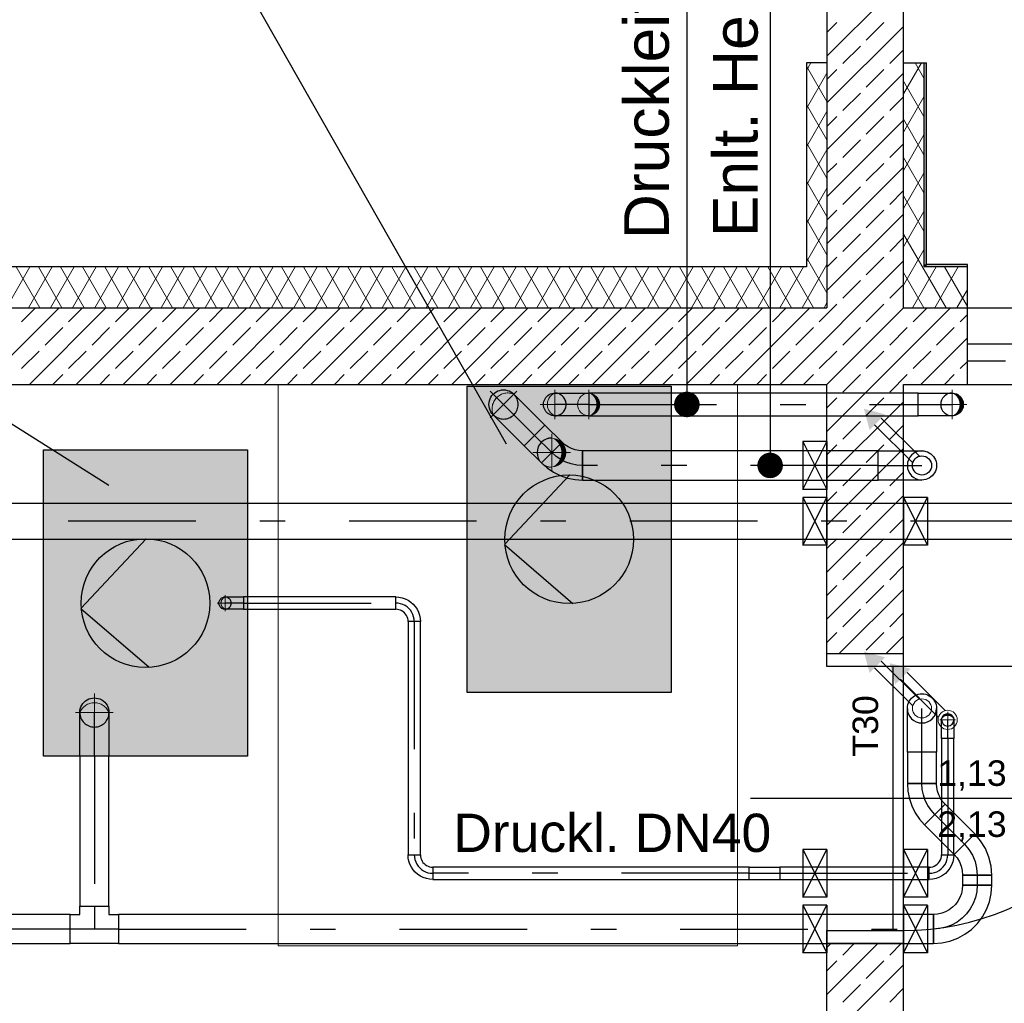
# Model space of a CAD drawing. Header units: metres. Extents: x 0 to 19.7, y 0 to 22.1.
# Tile 4 of 6: x 13.5 to 17.4, y 15.6 to 19.5. Entities that reach past the tile are written whole.
import ezdxf

# ---------------------------------------------------------------- set-up
doc = ezdxf.new("R2010")
doc.units = ezdxf.units.M
for name, pattern in [('GESTRICHELT', [0.75, 0.5, -0.25]), ('MITTE', [2, 1.25, -0.25, 0.25, -0.25]), ('STRICHLINIE', [0.75, 0.5, -0.25]), ('STRICHPUNKT', [1, 0.5, -0.25, 0, -0.25]), ('VERDECKT', [0.375, 0.25, -0.125])]:
    doc.linetypes.add(name, pattern=pattern)
doc.layers.get('0').update_dxf_attribs({"lineweight": 0})
for name, color, linetype in [('003ARCH_A', 7, 'Continuous'), ('004TGA_S', 7, 'Continuous'), ('004TX_TXT', 7, 'Continuous')]:
    doc.layers.add(name, color=color, linetype=linetype)
doc.styles.add('ARIAL', font='arial.ttf')

msp = doc.modelspace()

# ---------------------------------------------------------------- hatches: boundary and pattern name
at = {"layer": '003ARCH_A', "linetype": 'Continuous', "lineweight": 0}
for points in [[(17.098, 18.5145), (17.098, 19.3045), (17.088, 19.3045), (17.088, 18.5145)], [(17.0927, 18.5045), (17.098, 18.5145), (17.088, 18.5145), (17.088, 18.5045)], [(17.098, 18.5145), (17.0927, 18.5045), (17.098, 18.5045)], [(17.098, 18.5045), (17.258, 18.5045), (17.258, 18.5145), (17.098, 18.5145)]]:
    msp.add_hatch(color=252, dxfattribs=at).paths.add_polyline_path(points)
at = {"layer": '004TGA_S'}
h = msp.add_hatch(color=9, dxfattribs=at)
h.dxf.hatch_style = 1
h.paths.add_polyline_path([(15.2977, 16.8374), (16.0977, 16.8374), (16.0977, 18.0374), (15.2977, 18.0374)])
h = msp.add_hatch(color=9, dxfattribs=at)
h.dxf.hatch_style = 1
h.paths.add_polyline_path([(14.4377, 17.7874), (13.6377, 17.7874), (13.6377, 16.5874), (14.4377, 16.5874)])

# ---------------------------------------------------------------- linework, layer by layer
at = {"color": 0, "linetype": 'MITTE'}
for p, q in [((15.493, 17.9136), (15.3886, 18.018)), ((15.3886, 17.9136), (15.493, 18.018)), ((15.6418, 17.9084), (15.6418, 18.0232)), ((15.7752, 18.0232), (15.7752, 17.9084)), ((17.1981, 18.0232), (17.1981, 17.9084)), ((15.6992, 17.9658), (15.5844, 17.9658)), ((15.7177, 17.9658), (15.8326, 17.9658)), ((17.1407, 17.9658), (17.2555, 17.9658)), ((15.6295, 17.8509), (15.6295, 17.7032)), ((15.5557, 17.7771), (15.7033, 17.7771)), ((14.3495, 17.1562), (14.3495, 17.2186)), ((14.3807, 17.1874), (14.3183, 17.1874)), ((13.8377, 16.685), (13.8377, 16.8327)), ((13.7638, 16.7589), (13.9115, 16.7589)), ((17.181, 16.6986), (17.181, 16.7611)), ((17.1498, 16.7298), (17.2122, 16.7298))]:
    msp.add_line(p, q, dxfattribs=at)
at = {"color": 0, "linetype": 'STRICHLINIE'}
for p, q in [((16.9209, 17.9122), (17.0701, 17.763)), ((16.9209, 16.9602), (17.0701, 16.811)), ((17.0217, 16.9152), (17.1709, 16.766))]:
    msp.add_line(p, q, dxfattribs=at)
at = {"color": 0, "linetype": 'ByBlock'}
for p, q in [((16.8948, 17.8862), (17.044, 17.7366)), ((16.8948, 16.9342), (17.044, 16.7846)), ((16.9956, 16.8892), (17.1448, 16.7396))]:
    msp.add_line(p, q, dxfattribs=at)
for centre in [(17.0802, 17.7268), (17.0802, 16.7748), (17.181, 16.7298)]:
    msp.add_circle(centre, 0.0375, dxfattribs=at)
at = {"color": 0, "linetype": 'VERDECKT'}
for centre, radius, start, end in [((15.4579, 17.9487), 0.0621, 67.9593, 202.0407), ((15.4408, 17.9658), 0.0572, 225, 45), ((15.6606, 17.9658), 0.0483, 112.9593, 247.0407), ((15.6418, 17.9658), 0.0445, 270, 90), ((14.3598, 17.1874), 0.0262, 112.9593, 247.0407), ((14.3495, 17.1874), 0.0241, 270, 90), ((13.8377, 16.7347), 0.0621, 22.9593, 157.0407), ((13.8377, 16.7589), 0.0572, 180, 0)]:
    msp.add_arc(centre, radius, start, end, dxfattribs=at)
at = {"color": 0, "linetype": 'Continuous'}
for centre, radius, start, end in [((15.7752, 17.9658), 0.0445, 90, 270), ((17.1981, 17.9658), 0.0445, 90, 270), ((15.6295, 17.7771), 0.0571, 90, 270), ((17.181, 16.7298), 0.0242, 180, 0)]:
    msp.add_arc(centre, radius, start, end, dxfattribs=at)
at = {"color": 0, "linetype": 'ByBlock'}
for points in [[(15.7752, 18.0102), (15.7802, 18.01), (15.7795, 18.0082)], [(15.7802, 18.01), (15.7834, 18.0095), (15.7795, 18.0082), (15.7823, 18.0065)], [(15.7834, 18.0095), (15.7869, 18.0087), (15.7823, 18.0065), (15.7854, 18.0043)], [(15.7869, 18.0087), (15.7916, 18.0071), (15.7854, 18.0043), (15.7893, 18.0011)], [(15.7916, 18.0071), (15.7962, 18.005), (15.7893, 18.0011), (15.793, 17.9972)], [(15.7962, 18.005), (15.8014, 18.0017), (15.793, 17.9972), (15.7959, 17.9934)], [(15.8014, 18.0017), (15.8069, 17.997), (15.7959, 17.9934), (15.7991, 17.9882)], [(15.8069, 17.997), (15.811, 17.9921), (15.7991, 17.9882), (15.8015, 17.9829)], [(15.811, 17.9921), (15.8156, 17.9842), (15.8015, 17.9829), (15.803, 17.9782)], [(15.8156, 17.9842), (15.8184, 17.9761), (15.803, 17.9782), (15.8038, 17.9748)], [(17.1981, 18.0102), (17.2031, 18.01), (17.2024, 18.0082)], [(17.2031, 18.01), (17.2063, 18.0095), (17.2024, 18.0082), (17.2052, 18.0065)], [(17.2063, 18.0095), (17.2098, 18.0087), (17.2052, 18.0065), (17.2084, 18.0043)], [(17.2098, 18.0087), (17.2146, 18.0071), (17.2084, 18.0043), (17.2122, 18.0011)], [(17.2146, 18.0071), (17.2191, 18.005), (17.2122, 18.0011), (17.216, 17.9972)], [(17.2191, 18.005), (17.2243, 18.0017), (17.216, 17.9972), (17.2188, 17.9934)], [(17.2243, 18.0017), (17.2298, 17.997), (17.2188, 17.9934), (17.222, 17.9882)], [(17.2298, 17.997), (17.2339, 17.9921), (17.222, 17.9882), (17.2244, 17.9829)], [(17.2339, 17.9921), (17.2386, 17.9842), (17.2244, 17.9829), (17.2259, 17.9782)], [(17.2386, 17.9842), (17.2413, 17.9761), (17.2259, 17.9782), (17.2267, 17.9748)], [(15.8014, 17.9299), (15.8069, 17.9346), (15.7959, 17.9382), (15.7991, 17.9434)], [(15.8069, 17.9346), (15.811, 17.9395), (15.7991, 17.9434), (15.8015, 17.9487)], [(15.811, 17.9395), (15.8156, 17.9474), (15.8015, 17.9487), (15.803, 17.9534)], [(15.8156, 17.9474), (15.8184, 17.9555), (15.803, 17.9534), (15.8038, 17.9568)], [(15.8184, 17.9761), (15.8194, 17.9703), (15.8038, 17.9748), (15.8045, 17.9694)], [(15.8184, 17.9555), (15.8194, 17.9613), (15.8038, 17.9568), (15.8045, 17.9622)], [(15.8194, 17.9703), (15.8196, 17.9658), (15.8045, 17.9694), (15.8046, 17.9658)], [(15.8194, 17.9613), (15.8196, 17.9658), (15.8045, 17.9622), (15.8046, 17.9658)], [(16.8748, 17.8662), (16.8526, 17.9492), (16.9356, 17.9269)], [(17.2243, 17.9299), (17.2298, 17.9346), (17.2188, 17.9382), (17.222, 17.9434)], [(17.2298, 17.9346), (17.2339, 17.9395), (17.222, 17.9434), (17.2244, 17.9487)], [(17.2339, 17.9395), (17.2386, 17.9474), (17.2244, 17.9487), (17.2259, 17.9534)], [(17.2386, 17.9474), (17.2413, 17.9555), (17.2259, 17.9534), (17.2267, 17.9568)], [(17.2413, 17.9761), (17.2423, 17.9703), (17.2267, 17.9748), (17.2274, 17.9694)], [(17.2413, 17.9555), (17.2423, 17.9613), (17.2267, 17.9568), (17.2274, 17.9622)], [(17.2423, 17.9703), (17.2425, 17.9658), (17.2274, 17.9694), (17.2275, 17.9658)], [(17.2423, 17.9613), (17.2425, 17.9658), (17.2274, 17.9622), (17.2275, 17.9658)], [(15.7752, 17.9213), (15.7802, 17.9216), (15.7795, 17.9234)], [(15.7802, 17.9216), (15.7834, 17.9221), (15.7795, 17.9234), (15.7823, 17.9251)], [(15.7834, 17.9221), (15.7869, 17.9229), (15.7823, 17.9251), (15.7854, 17.9273)], [(15.7869, 17.9229), (15.7916, 17.9245), (15.7854, 17.9273), (15.7893, 17.9305)], [(15.7916, 17.9245), (15.7962, 17.9266), (15.7893, 17.9305), (15.793, 17.9344)], [(15.7962, 17.9266), (15.8014, 17.9299), (15.793, 17.9344), (15.7959, 17.9382)], [(17.1981, 17.9213), (17.2031, 17.9216), (17.2024, 17.9234)], [(17.2031, 17.9216), (17.2063, 17.9221), (17.2024, 17.9234), (17.2052, 17.9251)], [(17.2063, 17.9221), (17.2098, 17.9229), (17.2052, 17.9251), (17.2084, 17.9273)], [(17.2098, 17.9229), (17.2146, 17.9245), (17.2084, 17.9273), (17.2122, 17.9305)], [(17.2146, 17.9245), (17.2191, 17.9266), (17.2122, 17.9305), (17.216, 17.9344)], [(17.2191, 17.9266), (17.2243, 17.9299), (17.216, 17.9344), (17.2188, 17.9382)], [(15.6295, 17.8342), (15.636, 17.8339), (15.635, 17.8315)], [(15.636, 17.8339), (15.64, 17.8332), (15.635, 17.8315), (15.6387, 17.8294)], [(15.64, 17.8332), (15.6445, 17.8322), (15.6387, 17.8294), (15.6427, 17.8266)], [(15.6445, 17.8322), (15.6507, 17.8302), (15.6427, 17.8266), (15.6477, 17.8224)], [(15.6507, 17.8302), (15.6565, 17.8274), (15.6477, 17.8224), (15.6525, 17.8174)], [(15.6565, 17.8274), (15.6632, 17.8233), (15.6525, 17.8174), (15.6562, 17.8126)], [(15.6632, 17.8233), (15.6702, 17.8172), (15.6562, 17.8126), (15.6603, 17.8058)], [(15.6702, 17.8172), (15.6756, 17.8109), (15.6603, 17.8058), (15.6633, 17.7991)], [(15.6756, 17.8109), (15.6815, 17.8007), (15.6633, 17.7991), (15.6653, 17.7931)], [(15.6815, 17.8007), (15.6851, 17.7903), (15.6653, 17.7931), (15.6663, 17.7886)], [(15.6851, 17.7903), (15.6864, 17.7828), (15.6663, 17.7886), (15.6672, 17.7818)], [(15.6632, 17.7309), (15.6702, 17.737), (15.6562, 17.7415), (15.6603, 17.7483)], [(15.6702, 17.737), (15.6756, 17.7433), (15.6603, 17.7483), (15.6633, 17.755)], [(15.6756, 17.7433), (15.6815, 17.7534), (15.6633, 17.755), (15.6653, 17.7611)], [(15.6815, 17.7534), (15.6851, 17.7639), (15.6653, 17.7611), (15.6663, 17.7655)], [(15.6851, 17.7639), (15.6864, 17.7713), (15.6663, 17.7655), (15.6672, 17.7724)], [(15.6864, 17.7828), (15.6866, 17.7771), (15.6672, 17.7818), (15.6674, 17.7771)], [(15.6864, 17.7713), (15.6866, 17.7771), (15.6672, 17.7724), (15.6674, 17.7771)], [(15.6295, 17.7199), (15.636, 17.7203), (15.635, 17.7226)], [(15.636, 17.7203), (15.64, 17.7209), (15.635, 17.7226), (15.6387, 17.7248)], [(15.64, 17.7209), (15.6445, 17.7219), (15.6387, 17.7248), (15.6427, 17.7275)], [(15.6445, 17.7219), (15.6507, 17.724), (15.6427, 17.7275), (15.6477, 17.7317)], [(15.6507, 17.724), (15.6565, 17.7267), (15.6477, 17.7317), (15.6525, 17.7367)], [(15.6565, 17.7267), (15.6632, 17.7309), (15.6525, 17.7367), (15.6562, 17.7415)], [(16.8748, 16.9142), (16.8526, 16.9972), (16.9356, 16.9749)], [(16.9756, 16.8692), (16.9534, 16.9522), (17.0364, 16.9299)], [(17.1597, 16.7413), (17.1615, 16.7441), (17.1639, 16.7396), (17.166, 16.7411)], [(17.1615, 16.7441), (17.1641, 16.7471), (17.166, 16.7411), (17.1688, 16.7429)], [(17.1641, 16.7471), (17.1667, 16.7493), (17.1688, 16.7429), (17.1717, 16.7441)], [(17.1667, 16.7493), (17.171, 16.7518), (17.1717, 16.7441), (17.1742, 16.745)], [(17.171, 16.7518), (17.1754, 16.7533), (17.1742, 16.745), (17.1761, 16.7454)], [(17.1754, 16.7533), (17.1786, 16.7539), (17.1761, 16.7454), (17.179, 16.7458)], [(17.1786, 16.7539), (17.181, 16.754), (17.179, 16.7458), (17.181, 16.7458)], [(17.1834, 16.7539), (17.181, 16.754), (17.183, 16.7458), (17.181, 16.7458)], [(17.1866, 16.7533), (17.1834, 16.7539), (17.1859, 16.7454), (17.183, 16.7458)], [(17.191, 16.7518), (17.1866, 16.7533), (17.1877, 16.745), (17.1859, 16.7454)], [(17.1953, 16.7493), (17.191, 16.7518), (17.1903, 16.7441), (17.1877, 16.745)], [(17.1979, 16.7471), (17.1953, 16.7493), (17.1931, 16.7429), (17.1903, 16.7441)], [(17.2005, 16.7441), (17.1979, 16.7471), (17.196, 16.7411), (17.1931, 16.7429)], [(17.2023, 16.7413), (17.2005, 16.7441), (17.198, 16.7396), (17.196, 16.7411)], [(17.1568, 16.7298), (17.157, 16.7326), (17.158, 16.7322)], [(17.157, 16.7326), (17.1573, 16.7343), (17.158, 16.7322), (17.1589, 16.7337)], [(17.1573, 16.7343), (17.1577, 16.7362), (17.1589, 16.7337), (17.1601, 16.7354)], [(17.1577, 16.7362), (17.1586, 16.7388), (17.1601, 16.7354), (17.1618, 16.7375)], [(17.1586, 16.7388), (17.1597, 16.7413), (17.1618, 16.7375), (17.1639, 16.7396)], [(17.2034, 16.7388), (17.2023, 16.7413), (17.2002, 16.7375), (17.198, 16.7396)], [(17.2043, 16.7362), (17.2034, 16.7388), (17.2019, 16.7354), (17.2002, 16.7375)], [(17.2047, 16.7343), (17.2043, 16.7362), (17.2031, 16.7337), (17.2019, 16.7354)], [(17.205, 16.7326), (17.2047, 16.7343), (17.204, 16.7322), (17.2031, 16.7337)], [(17.2051, 16.7298), (17.205, 16.7326), (17.204, 16.7322)]]:
    msp.add_solid(points, dxfattribs=at)
at = {"layer": '003ARCH_A', "color": 252, "linetype": 'Continuous'}
for p, q in [((16.708, 21.1945), (16.708, 18.3445)), ((17.008, 18.3445), (17.008, 20.8945)), ((16.628, 19.3045), (16.628, 18.5045)), ((16.708, 19.3045), (16.628, 19.3045)), ((17.008, 19.3045), (17.098, 19.3045)), ((17.088, 19.3045), (17.088, 18.5045)), ((17.098, 18.5145), (17.098, 19.3045)), ((16.628, 18.5045), (9.368, 18.5045)), ((17.258, 18.5045), (17.088, 18.5045)), ((17.258, 18.5145), (17.098, 18.5145)), ((17.258, 18.0445), (17.258, 18.5145)), ((9.528, 18.3445), (16.708, 18.3445)), ((17.008, 18.3445), (19.008, 18.3445)), ((18.758, 18.202), (17.258, 18.202)), ((17.258, 18.137), (17.408, 18.137)), ((9.208, 18.0445), (16.708, 18.0445)), ((16.708, 16.9395), (16.708, 18.0445)), ((17.008, 9.2795), (17.008, 18.0445)), ((17.008, 18.0445), (19.008, 18.0445)), ((16.708, 16.9895), (17.008, 16.9895)), ((18.043, 16.9395), (16.708, 16.9395)), ((16.968, 15.9045), (16.968, 16.9395)), ((17.533, 16.422), (16.408, 16.422)), ((16.708, 15.9045), (17.008, 15.9045)), ((16.708, 14.3595), (16.708, 15.9045)), ((16.708, 15.8545), (17.008, 15.8545))]:
    msp.add_line(p, q, dxfattribs=at)
at = {"layer": '003ARCH_A', "color": 252, "linetype": 'Continuous', "lineweight": 0}
for p, q in [((16.708, 19.3311), (17.008, 19.6311)), ((16.708, 19.423), (16.747, 19.462)), ((16.708, 19.1473), (17.008, 19.4473)), ((16.8619, 19.3931), (16.9308, 19.462)), ((16.77, 19.3012), (16.8389, 19.3701)), ((16.9538, 19.3012), (17.008, 19.3553)), ((16.628, 19.275), (16.6451, 19.3045)), ((16.708, 19.1527), (16.628, 19.2913)), ((16.708, 19.3027), (16.7069, 19.3045)), ((17.008, 19.1832), (17.0781, 19.3045)), ((17.088, 19.2445), (17.0533, 19.3045)), ((16.628, 19.125), (16.708, 19.2636)), ((16.708, 19.2392), (16.747, 19.2782)), ((16.708, 18.9634), (17.008, 19.2634)), ((16.8619, 19.2092), (16.9308, 19.2782)), ((17.088, 19.0945), (17.008, 19.2331)), ((16.77, 19.1173), (16.8389, 19.1862)), ((16.708, 19.0027), (16.628, 19.1413)), ((16.9538, 19.1173), (17.008, 19.1715)), ((17.008, 19.0332), (17.088, 19.1717)), ((16.628, 18.975), (16.708, 19.1136)), ((16.708, 19.0553), (16.747, 19.0943)), ((16.708, 18.7796), (17.008, 19.0796)), ((16.8619, 19.0254), (16.9308, 19.0943)), ((17.088, 18.9445), (17.008, 19.0831)), ((17.008, 18.8832), (17.088, 19.0217)), ((16.708, 18.8527), (16.628, 18.9913)), ((16.77, 18.9335), (16.8389, 19.0024)), ((16.9538, 18.9335), (17.008, 18.9877)), ((16.628, 18.825), (16.708, 18.9636)), ((16.708, 18.8715), (16.747, 18.9105)), ((16.8619, 18.8415), (16.9308, 18.9105)), ((17.088, 18.7945), (17.008, 18.9331)), ((16.708, 18.5957), (17.008, 18.8957)), ((17.008, 18.7332), (17.088, 18.8717)), ((16.708, 18.7027), (16.628, 18.8413)), ((16.628, 18.675), (16.708, 18.8136)), ((16.77, 18.7496), (16.8389, 18.8186)), ((16.9538, 18.7496), (17.008, 18.8038)), ((17.088, 18.6445), (17.008, 18.7831)), ((16.708, 18.6877), (16.747, 18.7266)), ((16.708, 18.4119), (17.008, 18.7119)), ((16.8619, 18.6577), (16.9308, 18.7266)), ((17.008, 18.5832), (17.088, 18.7217)), ((16.708, 18.5527), (16.628, 18.6913)), ((16.628, 18.525), (16.708, 18.6636)), ((16.77, 18.5658), (16.8389, 18.6347)), ((16.9538, 18.5658), (17.008, 18.62)), ((17.1746, 18.3445), (17.008, 18.6331)), ((17.008, 18.4332), (17.088, 18.5717)), ((16.5245, 18.0445), (17.008, 18.528)), ((16.708, 18.4027), (16.628, 18.5413)), ((16.708, 18.5038), (16.747, 18.5428)), ((16.8619, 18.4738), (16.9308, 18.5428)), ((13.4927, 18.3445), (13.5851, 18.5045)), ((13.6239, 18.3445), (13.5315, 18.5045)), ((13.5793, 18.3445), (13.6717, 18.5045)), ((13.7105, 18.3445), (13.6181, 18.5045)), ((13.6659, 18.3445), (13.7583, 18.5045)), ((13.7971, 18.3445), (13.7047, 18.5045)), ((13.7525, 18.3445), (13.8449, 18.5045)), ((13.8837, 18.3445), (13.7913, 18.5045)), ((13.8391, 18.3445), (13.9315, 18.5045)), ((13.9703, 18.3445), (13.8779, 18.5045)), ((13.9257, 18.3445), (14.0181, 18.5045)), ((14.0569, 18.3445), (13.9645, 18.5045)), ((14.0123, 18.3445), (14.1047, 18.5045)), ((14.1435, 18.3445), (14.0511, 18.5045)), ((14.0989, 18.3445), (14.1913, 18.5045)), ((14.2301, 18.3445), (14.1377, 18.5045)), ((14.1855, 18.3445), (14.2779, 18.5045)), ((14.3167, 18.3445), (14.2243, 18.5045)), ((14.2721, 18.3445), (14.3645, 18.5045)), ((14.4033, 18.3445), (14.3109, 18.5045)), ((14.3587, 18.3445), (14.4511, 18.5045)), ((14.4899, 18.3445), (14.3975, 18.5045)), ((14.4454, 18.3445), (14.5377, 18.5045)), ((14.5765, 18.3445), (14.4841, 18.5045)), ((14.532, 18.3445), (14.6243, 18.5045)), ((14.6631, 18.3445), (14.5707, 18.5045)), ((14.6186, 18.3445), (14.7109, 18.5045)), ((14.7497, 18.3445), (14.6573, 18.5045)), ((14.7052, 18.3445), (14.7975, 18.5045)), ((14.8363, 18.3445), (14.7439, 18.5045)), ((14.7918, 18.3445), (14.8841, 18.5045)), ((14.9229, 18.3445), (14.8305, 18.5045)), ((14.8784, 18.3445), (14.9707, 18.5045)), ((15.0095, 18.3445), (14.9171, 18.5045)), ((14.965, 18.3445), (15.0573, 18.5045)), ((15.0961, 18.3445), (15.0037, 18.5045)), ((15.0516, 18.3445), (15.1439, 18.5045)), ((15.1827, 18.3445), (15.0903, 18.5045)), ((15.1382, 18.3445), (15.2305, 18.5045)), ((15.2693, 18.3445), (15.1769, 18.5045)), ((15.2248, 18.3445), (15.3171, 18.5045)), ((15.3559, 18.3445), (15.2635, 18.5045)), ((15.3114, 18.3445), (15.4038, 18.5045)), ((15.4425, 18.3445), (15.3502, 18.5045)), ((15.398, 18.3445), (15.4904, 18.5045)), ((15.5291, 18.3445), (15.4368, 18.5045)), ((15.4846, 18.3445), (15.577, 18.5045)), ((15.6157, 18.3445), (15.5234, 18.5045)), ((15.5712, 18.3445), (15.6636, 18.5045)), ((15.7023, 18.3445), (15.61, 18.5045)), ((15.6578, 18.3445), (15.7502, 18.5045)), ((15.7889, 18.3445), (15.6966, 18.5045)), ((15.7444, 18.3445), (15.8368, 18.5045)), ((15.8755, 18.3445), (15.7832, 18.5045)), ((15.831, 18.3445), (15.9234, 18.5045)), ((15.9621, 18.3445), (15.8698, 18.5045)), ((15.9176, 18.3445), (16.01, 18.5045)), ((16.0487, 18.3445), (15.9564, 18.5045)), ((16.0042, 18.3445), (16.0966, 18.5045)), ((16.1353, 18.3445), (16.043, 18.5045)), ((16.0908, 18.3445), (16.1832, 18.5045)), ((16.222, 18.3445), (16.1296, 18.5045)), ((16.1774, 18.3445), (16.2698, 18.5045)), ((16.3086, 18.3445), (16.2162, 18.5045)), ((16.264, 18.3445), (16.3564, 18.5045)), ((16.3952, 18.3445), (16.3028, 18.5045)), ((16.3506, 18.3445), (16.443, 18.5045)), ((16.4818, 18.3445), (16.3894, 18.5045)), ((16.4372, 18.3445), (16.5296, 18.5045)), ((16.5684, 18.3445), (16.476, 18.5045)), ((16.5238, 18.3445), (16.6162, 18.5045)), ((16.655, 18.3445), (16.5626, 18.5045)), ((16.6104, 18.3445), (16.708, 18.5136)), ((17.088, 18.3445), (17.008, 18.4831)), ((17.0434, 18.3445), (17.1358, 18.5045)), ((17.13, 18.3445), (17.2224, 18.5045)), ((17.258, 18.3501), (17.1688, 18.5045)), ((17.258, 18.5001), (17.2554, 18.5045)), ((16.77, 18.3819), (16.8389, 18.4509)), ((16.9538, 18.3819), (17.008, 18.4361)), ((17.2166, 18.3445), (17.258, 18.4162)), ((16.697, 18.3445), (16.708, 18.3636)), ((13.3991, 18.0445), (13.6991, 18.3445)), ((13.5526, 18.29), (13.6072, 18.3445)), ((13.5829, 18.0445), (13.8829, 18.3445)), ((13.7365, 18.29), (13.791, 18.3445)), ((13.7668, 18.0445), (14.0668, 18.3445)), ((13.9203, 18.29), (13.9749, 18.3445)), ((13.9506, 18.0445), (14.2506, 18.3445)), ((14.1042, 18.29), (14.1587, 18.3445)), ((14.1345, 18.0445), (14.4345, 18.3445)), ((14.288, 18.29), (14.3426, 18.3445)), ((14.3183, 18.0445), (14.6183, 18.3445)), ((14.4719, 18.29), (14.5264, 18.3445)), ((14.5022, 18.0445), (14.8022, 18.3445)), ((14.6557, 18.29), (14.7103, 18.3445)), ((14.686, 18.0445), (14.986, 18.3445)), ((14.8396, 18.29), (14.8941, 18.3445)), ((14.8699, 18.0445), (15.1699, 18.3445)), ((15.0234, 18.29), (15.078, 18.3445)), ((15.0537, 18.0445), (15.3537, 18.3445)), ((15.2072, 18.29), (15.2618, 18.3445)), ((15.2376, 18.0445), (15.5376, 18.3445)), ((15.3911, 18.29), (15.4456, 18.3445)), ((15.4214, 18.0445), (15.7214, 18.3445)), ((15.5749, 18.29), (15.6295, 18.3445)), ((15.6053, 18.0445), (15.9053, 18.3445)), ((15.7588, 18.29), (15.8133, 18.3445)), ((15.7891, 18.0445), (16.0891, 18.3445)), ((15.9426, 18.29), (15.9972, 18.3445)), ((15.973, 18.0445), (16.273, 18.3445)), ((16.1265, 18.29), (16.181, 18.3445)), ((16.1568, 18.0445), (16.4568, 18.3445)), ((16.3103, 18.29), (16.3649, 18.3445)), ((16.3407, 18.0445), (16.6407, 18.3445)), ((16.4942, 18.29), (16.5487, 18.3445)), ((16.678, 18.29), (16.7326, 18.3445)), ((16.708, 18.0442), (17.0084, 18.3445)), ((16.708, 17.8603), (17.1922, 18.3445)), ((16.7326, 18.3445), (16.747, 18.3589)), ((16.8619, 18.29), (16.9308, 18.3589)), ((17.0457, 18.29), (17.1003, 18.3445)), ((17.2296, 18.29), (17.258, 18.3184)), ((13.6445, 18.1981), (13.7135, 18.267)), ((13.8284, 18.1981), (13.8973, 18.267)), ((14.0122, 18.1981), (14.0812, 18.267)), ((14.1961, 18.1981), (14.265, 18.267)), ((14.3799, 18.1981), (14.4489, 18.267)), ((14.5638, 18.1981), (14.6327, 18.267)), ((14.7476, 18.1981), (14.8166, 18.267)), ((14.9315, 18.1981), (15.0004, 18.267)), ((15.1153, 18.1981), (15.1843, 18.267)), ((15.2992, 18.1981), (15.3681, 18.267)), ((15.483, 18.1981), (15.552, 18.267)), ((15.6669, 18.1981), (15.7358, 18.267)), ((15.8507, 18.1981), (15.9197, 18.267)), ((16.0346, 18.1981), (16.1035, 18.267)), ((16.2184, 18.1981), (16.2874, 18.267)), ((16.4023, 18.1981), (16.4712, 18.267)), ((16.5861, 18.1981), (16.655, 18.267)), ((16.77, 18.1981), (16.8389, 18.267)), ((16.9538, 18.1981), (17.0227, 18.267)), ((17.1376, 18.1981), (17.2066, 18.267)), ((17.0761, 18.0445), (17.258, 18.2265)), ((13.5526, 18.1061), (13.6216, 18.1751)), ((13.7365, 18.1061), (13.8054, 18.1751)), ((13.9203, 18.1061), (13.9893, 18.1751)), ((14.1042, 18.1061), (14.1731, 18.1751)), ((14.288, 18.1061), (14.357, 18.1751)), ((14.4719, 18.1061), (14.5408, 18.1751)), ((14.6557, 18.1061), (14.7246, 18.1751)), ((14.8396, 18.1061), (14.9085, 18.1751)), ((15.0234, 18.1061), (15.0923, 18.1751)), ((15.2072, 18.1061), (15.2762, 18.1751)), ((15.3911, 18.1061), (15.46, 18.1751)), ((15.5749, 18.1061), (15.6439, 18.1751)), ((15.7588, 18.1061), (15.8277, 18.1751)), ((15.9426, 18.1061), (16.0116, 18.1751)), ((16.1265, 18.1061), (16.1954, 18.1751)), ((16.3103, 18.1061), (16.3793, 18.1751)), ((16.4942, 18.1061), (16.5631, 18.1751)), ((16.678, 18.1061), (16.747, 18.1751)), ((16.8619, 18.1061), (16.9308, 18.1751)), ((17.0457, 18.1061), (17.1147, 18.1751)), ((17.2296, 18.1061), (17.258, 18.1346)), ((13.6749, 18.0445), (13.7135, 18.0832)), ((13.8587, 18.0445), (13.8973, 18.0832)), ((14.0426, 18.0445), (14.0812, 18.0832)), ((14.2264, 18.0445), (14.265, 18.0832)), ((14.4103, 18.0445), (14.4489, 18.0832)), ((14.5941, 18.0445), (14.6327, 18.0832)), ((14.778, 18.0445), (14.8166, 18.0832)), ((14.9618, 18.0445), (15.0004, 18.0832)), ((15.1456, 18.0445), (15.1843, 18.0832)), ((15.3295, 18.0445), (15.3681, 18.0832)), ((15.5133, 18.0445), (15.552, 18.0832)), ((15.6972, 18.0445), (15.7358, 18.0832)), ((15.881, 18.0445), (15.9197, 18.0832)), ((16.0649, 18.0445), (16.1035, 18.0832)), ((16.2487, 18.0445), (16.2874, 18.0832)), ((16.4326, 18.0445), (16.4712, 18.0832)), ((16.6164, 18.0445), (16.655, 18.0832)), ((16.77, 18.0142), (16.8389, 18.0832)), ((16.9538, 18.0142), (17.0227, 18.0832)), ((17.168, 18.0445), (17.2066, 18.0832)), ((14.558, 15.8445), (14.558, 18.0445)), ((16.358, 18.0445), (16.358, 15.8445)), ((16.708, 17.9523), (16.747, 17.9912)), ((16.8619, 17.9223), (16.9308, 17.9912)), ((16.708, 17.6765), (17.008, 17.9765)), ((16.77, 17.8304), (16.8389, 17.8993)), ((16.9538, 17.8304), (17.008, 17.8846)), ((16.708, 17.7684), (16.747, 17.8074)), ((16.708, 17.4926), (17.008, 17.7926)), ((16.8619, 17.7384), (16.9308, 17.8074)), ((16.77, 17.6465), (16.8389, 17.7155)), ((16.9538, 17.6465), (17.008, 17.7007)), ((16.708, 17.5846), (16.747, 17.6235)), ((16.708, 17.3088), (17.008, 17.6088)), ((16.8619, 17.5546), (16.9308, 17.6235)), ((16.77, 17.4627), (16.8389, 17.5316)), ((16.9538, 17.4627), (17.008, 17.5169)), ((16.708, 17.4007), (16.747, 17.4397)), ((16.8619, 17.3708), (16.9308, 17.4397)), ((16.708, 17.1249), (17.008, 17.4249)), ((16.77, 17.2788), (16.8389, 17.3478)), ((16.9538, 17.2788), (17.008, 17.333)), ((16.708, 17.2169), (16.747, 17.2558)), ((16.8619, 17.1869), (16.9308, 17.2558)), ((16.7564, 16.9895), (17.008, 17.2411)), ((16.77, 17.095), (16.8389, 17.1639)), ((16.9538, 17.095), (17.008, 17.1492)), ((16.708, 17.033), (16.747, 17.072)), ((16.8619, 17.0031), (16.9308, 17.072)), ((16.9403, 16.9895), (17.008, 17.0572)), ((16.358, 15.8445), (14.558, 15.8445)), ((16.708, 15.838), (16.7245, 15.8545)), ((16.708, 15.6542), (16.9084, 15.8545)), ((16.77, 15.808), (16.8165, 15.8545)), ((16.9538, 15.808), (17.0003, 15.8545)), ((16.708, 15.7461), (16.747, 15.7851)), ((16.8619, 15.7161), (16.9308, 15.7851)), ((16.708, 15.4703), (17.008, 15.7703)), ((16.77, 15.6242), (16.8389, 15.6931)), ((16.9538, 15.6242), (17.008, 15.6784))]:
    msp.add_line(p, q, dxfattribs=at)
at = {"layer": '003ARCH_A', "color": 252, "linetype": 'Continuous'}
msp.add_arc((17.008, 16.9395), 1.035, 270, 0, dxfattribs=at)
at = {"layer": '004TGA_S', "color": 44}
for p, q in [((16.6139, 17.8206), (16.6139, 17.6331)), ((16.6139, 17.6331), (16.7077, 17.8206)), ((16.6139, 17.8206), (16.7077, 17.6331)), ((16.7077, 17.8206), (16.6139, 17.8206)), ((16.7077, 17.8206), (16.7077, 17.6331)), ((15.7002, 17.6894), (15.4445, 17.4167)), ((16.7077, 17.6331), (16.6139, 17.6331)), ((16.6139, 17.6018), (16.6139, 17.4143)), ((16.6139, 17.4143), (16.7077, 17.6018)), ((16.7077, 17.6018), (16.6139, 17.6018)), ((16.6139, 17.6018), (16.7077, 17.4143)), ((16.7077, 17.6018), (16.7077, 17.4143)), ((17.0077, 17.6018), (17.0077, 17.4143)), ((17.0077, 17.4143), (17.1014, 17.6018)), ((17.1014, 17.6018), (17.0077, 17.6018)), ((17.0077, 17.6018), (17.1014, 17.4143)), ((17.1014, 17.6018), (17.1014, 17.4143)), ((14.0402, 17.4394), (13.7845, 17.1667)), ((15.4445, 17.4167), (15.7126, 17.1859)), ((16.7077, 17.4143), (16.6139, 17.4143)), ((17.1014, 17.4143), (17.0077, 17.4143)), ((13.7845, 17.1667), (14.0526, 16.9359)), ((16.6139, 16.2223), (16.6139, 16.0348)), ((16.6139, 16.0348), (16.7077, 16.2223)), ((16.6139, 16.2223), (16.7077, 16.0348)), ((16.7077, 16.2223), (16.6139, 16.2223)), ((16.7077, 16.2223), (16.7077, 16.0348)), ((17.0077, 16.2223), (17.0077, 16.0348)), ((17.0077, 16.0348), (17.1014, 16.2223)), ((17.1014, 16.2223), (17.0077, 16.2223)), ((17.0077, 16.2223), (17.1014, 16.0348)), ((17.1014, 16.2223), (17.1014, 16.0348)), ((16.4032, 16.1527), (16.5232, 16.1527)), ((16.4032, 16.1044), (16.5232, 16.1044)), ((16.7077, 16.0348), (16.6139, 16.0348)), ((17.1014, 16.0348), (17.0077, 16.0348)), ((16.6139, 16.0041), (16.6139, 15.8166)), ((16.6139, 15.8166), (16.7077, 16.0041)), ((16.6139, 16.0041), (16.7077, 15.8166)), ((16.7077, 16.0041), (16.6139, 16.0041)), ((16.7077, 16.0041), (16.7077, 15.8166)), ((17.0077, 16.0041), (17.0077, 15.8166)), ((17.0077, 15.8166), (17.1014, 16.0041)), ((17.0077, 16.0041), (17.1014, 15.8166)), ((17.1014, 16.0041), (17.0077, 16.0041)), ((17.1014, 16.0041), (17.1014, 15.8166)), ((16.7077, 15.8166), (16.6139, 15.8166)), ((17.1014, 15.8166), (17.0077, 15.8166))]:
    msp.add_line(p, q, dxfattribs=at)
at = {"layer": '004TGA_S', "color": 44, "linetype": 'Continuous'}
for p, q in [((19.7354, 17.5779), (10.6559, 17.5779)), ((10.6559, 17.4382), (19.7354, 17.4382))]:
    msp.add_line(p, q, dxfattribs=at)
at = {"layer": '004TGA_S', "color": 7, "linetype": 'STRICHPUNKT'}
msp.add_line((19.7354, 17.5081), (10.6559, 17.5081), dxfattribs=at)
at = {"layer": '004TGA_S', "color": 7}
msp.add_line((16.4032, 16.1285), (16.5232, 16.1285), dxfattribs=at)
at = {"layer": '004TGA_S', "color": 44}
for points in [[(15.2977, 18.0374), (16.0977, 18.0374), (16.0977, 16.8374), (15.2977, 16.8374)], [(13.6377, 17.7874), (14.4377, 17.7874), (14.4377, 16.5874), (13.6377, 16.5874)]]:
    msp.add_lwpolyline(points, close=True, dxfattribs=at)
at = {"layer": '004TGA_S', "color": 44, "linetype": 'Continuous'}
for points in [[(15.6024, 17.885), (15.5216, 17.8042), (15.5216, 17.8042), (15.4004, 17.9254), (15.3954, 17.931), (15.3913, 17.9372), (15.388, 17.9439), (15.3856, 17.951), (15.3841, 17.9583), (15.3836, 17.9658), (15.3841, 17.9733), (15.3856, 17.9806), (15.388, 17.9877), (15.3913, 17.9944), (15.3954, 18.0006), (15.4004, 18.0062), (15.406, 18.0111), (15.4122, 18.0153), (15.4189, 18.0186), (15.426, 18.021), (15.4333, 18.0225), (15.4408, 18.0229), (15.4482, 18.0225), (15.4556, 18.021), (15.4626, 18.0186), (15.4693, 18.0153), (15.4756, 18.0111), (15.4812, 18.0062), (15.4812, 18.0062), (15.6024, 17.885), (15.6024, 17.885)], [(15.7752, 18.0102), (15.7752, 17.9213), (15.7751, 17.9213), (15.6418, 17.9213), (15.636, 17.9217), (15.6303, 17.9229), (15.6248, 17.9247), (15.6196, 17.9273), (15.6148, 17.9305), (15.6104, 17.9344), (15.6066, 17.9387), (15.6033, 17.9436), (15.6008, 17.9488), (15.5989, 17.9543), (15.5977, 17.96), (15.5974, 17.9658), (15.5977, 17.9716), (15.5989, 17.9773), (15.6008, 17.9828), (15.6033, 17.988), (15.6066, 17.9929), (15.6104, 17.9972), (15.6148, 18.0011), (15.6196, 18.0043), (15.6248, 18.0069), (15.6303, 18.0087), (15.636, 18.0099), (15.6418, 18.0102), (15.6418, 18.0102), (15.7751, 18.0102), (15.7752, 18.0102)], [(15.7752, 18.0102), (15.7752, 17.9213), (17.0647, 17.9213), (17.0647, 18.0102), (15.7752, 18.0102)], [(17.0647, 17.9213), (17.0647, 18.0102), (17.0648, 18.0102), (17.1981, 18.0102), (17.2039, 18.0099), (17.2096, 18.0087), (17.2151, 18.0069), (17.2203, 18.0043), (17.2252, 18.0011), (17.2295, 17.9972), (17.2334, 17.9929), (17.2366, 17.988), (17.2392, 17.9828), (17.241, 17.9773), (17.2422, 17.9716), (17.2425, 17.9658), (17.2422, 17.96), (17.241, 17.9543), (17.2392, 17.9488), (17.2366, 17.9436), (17.2334, 17.9387), (17.2295, 17.9344), (17.2252, 17.9305), (17.2203, 17.9273), (17.2151, 17.9247), (17.2096, 17.9229), (17.2039, 17.9217), (17.1981, 17.9213), (17.1981, 17.9213), (17.0648, 17.9213), (17.0647, 17.9213)], [(15.6024, 17.885), (15.5216, 17.8042), (15.589, 17.7367), (15.6699, 17.8175), (15.6024, 17.885)], [(15.6699, 17.8175), (15.589, 17.7367), (15.5891, 17.7367), (15.6116, 17.717), (15.6364, 17.7003), (15.6632, 17.6871), (15.6915, 17.6775), (15.7209, 17.6717), (15.7507, 17.6697), (15.7507, 17.6697), (15.7507, 17.784), (15.7507, 17.784), (15.7358, 17.785), (15.7211, 17.7879), (15.707, 17.7927), (15.6936, 17.7993), (15.6811, 17.8076), (15.6699, 17.8175), (15.6699, 17.8175)], [(16.9087, 17.6697), (16.9087, 17.784), (15.7507, 17.784), (15.7507, 17.6697), (16.9087, 17.6697)], [(16.9087, 17.6697), (16.9087, 17.784), (16.9087, 17.784), (17.0801, 17.784), (17.0876, 17.7836), (17.0949, 17.7821), (17.102, 17.7797), (17.1087, 17.7764), (17.1149, 17.7722), (17.1205, 17.7673), (17.1255, 17.7617), (17.1296, 17.7555), (17.1329, 17.7488), (17.1353, 17.7417), (17.1368, 17.7344), (17.1373, 17.7269), (17.1368, 17.7194), (17.1353, 17.7121), (17.1329, 17.705), (17.1296, 17.6983), (17.1255, 17.6921), (17.1205, 17.6865), (17.1149, 17.6816), (17.1087, 17.6774), (17.102, 17.6741), (17.0949, 17.6717), (17.0876, 17.6702), (17.0801, 17.6697), (17.0801, 17.6697), (16.9087, 17.6697), (16.9087, 17.6697)], [(14.422, 17.2116), (14.422, 17.1633), (14.422, 17.1633), (14.3495, 17.1633), (14.3464, 17.1635), (14.3433, 17.1641), (14.3403, 17.1651), (14.3375, 17.1665), (14.3348, 17.1683), (14.3325, 17.1704), (14.3304, 17.1727), (14.3286, 17.1754), (14.3272, 17.1782), (14.3262, 17.1812), (14.3256, 17.1843), (14.3254, 17.1874), (14.3256, 17.1906), (14.3262, 17.1937), (14.3272, 17.1967), (14.3286, 17.1995), (14.3304, 17.2021), (14.3325, 17.2045), (14.3348, 17.2066), (14.3375, 17.2083), (14.3403, 17.2097), (14.3433, 17.2108), (14.3464, 17.2114), (14.3495, 17.2116), (14.3495, 17.2116), (14.422, 17.2116), (14.422, 17.2116)], [(14.422, 17.2116), (14.422, 17.1633), (15.0185, 17.1633), (15.0185, 17.2116), (14.422, 17.2116)], [(15.0185, 17.1633), (15.0185, 17.2116), (15.0185, 17.2116), (15.0311, 17.2108), (15.0435, 17.2083), (15.0555, 17.2042), (15.0668, 17.1986), (15.0773, 17.1916), (15.0868, 17.1833), (15.0951, 17.1738), (15.1021, 17.1633), (15.1077, 17.152), (15.1118, 17.14), (15.1143, 17.1276), (15.1151, 17.115), (15.1151, 17.115), (15.0668, 17.115), (15.0668, 17.115), (15.0664, 17.1213), (15.0651, 17.1275), (15.0631, 17.1335), (15.0603, 17.1391), (15.0568, 17.1444), (15.0526, 17.1491), (15.0479, 17.1533), (15.0426, 17.1568), (15.037, 17.1596), (15.031, 17.1616), (15.0248, 17.1629), (15.0185, 17.1633), (15.0185, 17.1633)], [(15.1151, 17.115), (15.0668, 17.115), (15.0668, 16.201), (15.1151, 16.201), (15.1151, 17.115)], [(17.1373, 16.6034), (17.023, 16.6034), (17.023, 16.6035), (17.023, 16.7748), (17.0235, 16.7823), (17.025, 16.7896), (17.0274, 16.7967), (17.0307, 16.8034), (17.0348, 16.8096), (17.0398, 16.8153), (17.0454, 16.8202), (17.0516, 16.8243), (17.0583, 16.8276), (17.0654, 16.8301), (17.0727, 16.8315), (17.0802, 16.832), (17.0876, 16.8315), (17.095, 16.8301), (17.102, 16.8276), (17.1088, 16.8243), (17.115, 16.8202), (17.1206, 16.8153), (17.1255, 16.8096), (17.1297, 16.8034), (17.133, 16.7967), (17.1354, 16.7896), (17.1368, 16.7823), (17.1373, 16.7748), (17.1373, 16.7748), (17.1373, 16.6035), (17.1373, 16.6034)], [(13.8948, 16.5874), (13.7805, 16.5874), (13.7805, 16.5875), (13.7805, 16.7589), (13.781, 16.7663), (13.7825, 16.7737), (13.7849, 16.7807), (13.7882, 16.7875), (13.7923, 16.7937), (13.7973, 16.7993), (13.8029, 16.8042), (13.8091, 16.8084), (13.8158, 16.8117), (13.8229, 16.8141), (13.8302, 16.8155), (13.8377, 16.816), (13.8451, 16.8155), (13.8525, 16.8141), (13.8595, 16.8117), (13.8663, 16.8084), (13.8725, 16.8042), (13.8781, 16.7993), (13.883, 16.7937), (13.8872, 16.7875), (13.8905, 16.7807), (13.8929, 16.7737), (13.8943, 16.7663), (13.8948, 16.7589), (13.8948, 16.7589), (13.8948, 16.5875), (13.8948, 16.5874)], [(17.2051, 16.6574), (17.1568, 16.6574), (17.1568, 16.6574), (17.1568, 16.7298), (17.1571, 16.733), (17.1577, 16.7361), (17.1587, 16.7391), (17.1601, 16.7419), (17.1618, 16.7446), (17.1639, 16.7469), (17.1663, 16.749), (17.1689, 16.7508), (17.1718, 16.7522), (17.1747, 16.7532), (17.1778, 16.7538), (17.181, 16.754), (17.1841, 16.7538), (17.1872, 16.7532), (17.1902, 16.7522), (17.1931, 16.7508), (17.1957, 16.749), (17.1981, 16.7469), (17.2002, 16.7446), (17.2019, 16.7419), (17.2033, 16.7391), (17.2043, 16.7361), (17.2049, 16.733), (17.2051, 16.7298), (17.2051, 16.7298), (17.2051, 16.6574), (17.2051, 16.6574)], [(17.2051, 16.6574), (17.1568, 16.6574), (17.1568, 16.201), (17.2051, 16.201), (17.2051, 16.6574)], [(17.023, 16.4799), (17.1373, 16.4799), (17.1373, 16.6034), (17.023, 16.6034), (17.023, 16.4799)], [(13.8948, 16.5874), (13.7805, 16.5874), (13.7805, 16.0003), (13.8948, 16.0003), (13.8948, 16.5874)], [(17.1373, 16.4799), (17.023, 16.4799), (17.023, 16.4798), (17.025, 16.45), (17.0308, 16.4207), (17.0404, 16.3924), (17.0536, 16.3656), (17.0703, 16.3407), (17.09, 16.3182), (17.09, 16.3182), (17.1708, 16.399), (17.1708, 16.399), (17.1609, 16.4103), (17.1526, 16.4227), (17.146, 16.4361), (17.1412, 16.4503), (17.1383, 16.4649), (17.1373, 16.4798), (17.1373, 16.4799)], [(17.206, 16.2022), (17.2868, 16.2831), (17.1708, 16.3991), (17.09, 16.3182), (17.206, 16.2022)], [(17.2395, 16.1214), (17.3538, 16.1214), (17.3538, 16.1215), (17.351, 16.1572), (17.3426, 16.1921), (17.3289, 16.2252), (17.3101, 16.2558), (17.2868, 16.2831), (17.2868, 16.2831), (17.206, 16.2023), (17.206, 16.2023), (17.2176, 16.1886), (17.227, 16.1733), (17.2339, 16.1568), (17.2381, 16.1393), (17.2395, 16.1215), (17.2395, 16.1214)], [(15.1634, 16.1527), (15.1634, 16.1044), (15.1634, 16.1044), (15.1508, 16.1052), (15.1384, 16.1076), (15.1264, 16.1117), (15.1151, 16.1173), (15.1046, 16.1243), (15.0951, 16.1326), (15.0867, 16.1421), (15.0797, 16.1526), (15.0741, 16.164), (15.0701, 16.1759), (15.0676, 16.1883), (15.0668, 16.2009), (15.0668, 16.201), (15.1151, 16.201), (15.1151, 16.2009), (15.1155, 16.1946), (15.1167, 16.1884), (15.1188, 16.1825), (15.1216, 16.1768), (15.1251, 16.1715), (15.1292, 16.1668), (15.134, 16.1626), (15.1392, 16.1591), (15.1449, 16.1563), (15.1509, 16.1543), (15.1571, 16.1531), (15.1634, 16.1527), (15.1634, 16.1527)], [(17.1568, 16.201), (17.2051, 16.201), (17.2051, 16.2009), (17.2042, 16.1872), (17.2012, 16.1737), (17.1964, 16.1608), (17.1898, 16.1487), (17.1816, 16.1377), (17.1718, 16.1279), (17.1608, 16.1197), (17.1487, 16.1131), (17.1358, 16.1083), (17.1223, 16.1053), (17.1086, 16.1044), (17.1085, 16.1044), (17.1085, 16.1527), (17.1086, 16.1527), (17.1154, 16.1531), (17.1222, 16.1546), (17.1286, 16.157), (17.1347, 16.1603), (17.1402, 16.1644), (17.1451, 16.1693), (17.1492, 16.1748), (17.1525, 16.1809), (17.1549, 16.1873), (17.1564, 16.1941), (17.1568, 16.2009), (17.1568, 16.201)], [(16.4032, 16.1044), (16.4032, 16.1527), (15.1634, 16.1527), (15.1634, 16.1044), (16.4032, 16.1044)], [(16.5232, 16.1527), (16.5232, 16.1044), (17.1085, 16.1044), (17.1085, 16.1527), (16.5232, 16.1527)], [(17.3538, 16.1214), (17.2395, 16.1214), (17.2395, 16.0817), (17.3538, 16.0817), (17.3538, 16.1214)], [(17.1252, 15.9675), (17.1252, 15.8532), (17.1252, 15.8532), (17.1577, 15.8555), (17.1896, 15.8624), (17.2202, 15.8738), (17.2488, 15.8895), (17.2749, 15.909), (17.2979, 15.9321), (17.3175, 15.9582), (17.3331, 15.9868), (17.3445, 16.0173), (17.3514, 16.0492), (17.3538, 16.0817), (17.3538, 16.0818), (17.2395, 16.0818), (17.2395, 16.0817), (17.2383, 16.0655), (17.2348, 16.0495), (17.2291, 16.0343), (17.2213, 16.02), (17.2116, 16.0069), (17.2, 15.9954), (17.187, 15.9856), (17.1727, 15.9778), (17.1574, 15.9721), (17.1415, 15.9686), (17.1252, 15.9675), (17.1252, 15.9675)], [(13.9327, 15.9675), (13.9327, 15.8532), (13.7427, 15.8532), (13.7427, 15.9675), (13.7805, 15.9675), (13.7805, 16.0001), (13.7805, 16.0003), (13.8948, 16.0003), (13.8948, 16.0001), (13.8948, 15.9675), (13.9327, 15.9675)], [(13.7427, 15.8532), (13.7427, 15.9675), (12.4827, 15.9675), (12.4827, 15.8532), (13.7427, 15.8532)], [(13.9327, 15.9675), (13.9327, 15.8532), (17.1252, 15.8532), (17.1252, 15.9675), (13.9327, 15.9675)]]:
    msp.add_lwpolyline(points, dxfattribs=at)
at = {"layer": '004TGA_S', "color": 7, "linetype": 'STRICHPUNKT'}
for points in [[(15.562, 17.8446), (15.4408, 17.9658)], [(15.7752, 17.9658), (15.6418, 17.9658)], [(15.7752, 17.9658), (17.0647, 17.9658)], [(17.0647, 17.9658), (17.1981, 17.9658)], [(15.562, 17.8446), (15.6295, 17.7771)], [(15.7507, 17.7269), (15.7507, 17.7269), (15.7283, 17.7283), (15.7063, 17.7327), (15.6851, 17.7399), (15.665, 17.7498), (15.6464, 17.7623), (15.6295, 17.7771), (15.6295, 17.7771)], [(16.9087, 17.7269), (15.7507, 17.7269)], [(16.9087, 17.7269), (17.0801, 17.7269)], [(14.422, 17.1874), (14.3495, 17.1874)], [(14.422, 17.1874), (15.0185, 17.1874)], [(15.0909, 17.115), (15.0909, 17.115), (15.0903, 17.1245), (15.0885, 17.1337), (15.0854, 17.1427), (15.0812, 17.1512), (15.076, 17.1591), (15.0697, 17.1662), (15.0626, 17.1725), (15.0547, 17.1777), (15.0462, 17.1819), (15.0373, 17.185), (15.028, 17.1868), (15.0185, 17.1874), (15.0185, 17.1874)], [(15.0909, 17.115), (15.0909, 16.201)], [(13.8377, 16.5874), (13.8377, 16.7589)], [(17.0802, 16.6034), (17.0802, 16.7748)], [(17.181, 16.6574), (17.181, 16.7298)], [(17.181, 16.6574), (17.181, 16.201)], [(17.0802, 16.4799), (17.0802, 16.6034)], [(13.8377, 16.5874), (13.8377, 16.0003)], [(17.1304, 16.3586), (17.1304, 16.3586), (17.1156, 16.3755), (17.1031, 16.3941), (17.0932, 16.4142), (17.086, 16.4355), (17.0816, 16.4575), (17.0802, 16.4798), (17.0802, 16.4799)], [(17.2464, 16.2426), (17.1304, 16.3587)], [(17.2464, 16.2427), (17.2464, 16.2427), (17.2639, 16.2222), (17.2779, 16.1993), (17.2882, 16.1744), (17.2945, 16.1483), (17.2966, 16.1215), (17.2966, 16.1214)], [(15.0909, 16.201), (15.0909, 16.2009), (15.0916, 16.1915), (15.0934, 16.1822), (15.0965, 16.1732), (15.1006, 16.1647), (15.1059, 16.1568), (15.1122, 16.1497), (15.1193, 16.1435), (15.1272, 16.1382), (15.1356, 16.134), (15.1446, 16.131), (15.1539, 16.1291), (15.1634, 16.1285), (15.1634, 16.1285)], [(17.1085, 16.1285), (17.1086, 16.1285), (17.1189, 16.1292), (17.129, 16.1314), (17.1387, 16.135), (17.1477, 16.14), (17.156, 16.1462), (17.1633, 16.1535), (17.1695, 16.1618), (17.1744, 16.1708), (17.1781, 16.1805), (17.1803, 16.1906), (17.181, 16.2009), (17.181, 16.201)], [(16.4032, 16.1285), (15.1634, 16.1285)], [(16.5232, 16.1285), (17.1085, 16.1285)], [(17.2966, 16.1214), (17.2966, 16.0817)], [(17.2966, 16.0818), (17.2966, 16.0817), (17.2949, 16.0573), (17.2897, 16.0334), (17.2811, 16.0105), (17.2694, 15.9891), (17.2548, 15.9695), (17.2375, 15.9522), (17.2179, 15.9375), (17.1964, 15.9258), (17.1735, 15.9173), (17.1496, 15.9121), (17.1252, 15.9103), (17.1252, 15.9103)], [(13.8377, 16.0001), (13.8377, 15.9103)], [(13.7427, 15.9103), (12.4827, 15.9103)], [(13.9327, 15.9103), (13.7427, 15.9103)], [(13.9327, 15.9103), (17.1252, 15.9103)]]:
    msp.add_lwpolyline(points, dxfattribs=at)
at = {"layer": '004TGA_S', "color": 0, "linetype": 'Continuous'}
for points in [[(13.7805, 15.9675), (13.7805, 15.9675)], [(13.8948, 15.9675), (13.8948, 15.9675)]]:
    msp.add_lwpolyline(points, dxfattribs=at)
at = {"layer": '004TGA_S', "color": 44}
for centre in [(15.6977, 17.4374), (14.0377, 17.1874)]:
    msp.add_circle(centre, 0.2521, dxfattribs=at)
at = {"layer": '004TGA_S', "color": 0, "linetype": 'GESTRICHELT'}
for centre, radius, start, end in [((15.4408, 17.9658), 0.0571, 225, 45), ((15.6418, 17.9658), 0.0445, 270, 90), ((14.3495, 17.1874), 0.0241, 270, 90), ((13.8377, 16.7589), 0.0572, 180, 0)]:
    msp.add_arc(centre, radius, start, end, dxfattribs=at)
at = {"layer": '004TGA_S', "color": 0, "linetype": 'Continuous'}
for centre, radius, start, end in [((17.1981, 17.9658), 0.0445, 90, 270), ((15.6295, 17.7771), 0.0572, 90, 270), ((17.0801, 17.7269), 0.0572, 90, 270), ((17.0802, 16.7748), 0.0572, 180, 360), ((17.181, 16.7298), 0.0242, 180, 0)]:
    msp.add_arc(centre, radius, start, end, dxfattribs=at)
at = {"layer": '004TX_TXT', "color": 7, "linetype": 'Continuous'}
for p, q in [((16.4853, 21.3195), (16.4853, 17.6991)), ((16.159, 20.6611), (16.159, 17.9658))]:
    msp.add_line(p, q, dxfattribs=at)
at = {"layer": '004TX_TXT', "color": 7}
for p, q in [((14.0202, 20.3275), (15.4511, 17.8114)), ((11.8024, 18.9722), (13.8941, 17.6494))]:
    msp.add_line(p, q, dxfattribs=at)
at = {"layer": '004TX_TXT', "color": 7, "linetype": 'Continuous', "const_width": 0.05}
for points in [[(16.134, 17.9658, 1), (16.184, 17.9658, 1)], [(16.4603, 17.7269, 1), (16.5103, 17.7269, 1)]]:
    msp.add_lwpolyline(points, format="xyb", close=True, dxfattribs=at)
at = {"layer": '004TX_TXT', "color": 0, "linetype": 'ByBlock'}
msp.add_circle((17.0802, 17.7268), 0.0375, dxfattribs=at)

# ---------------------------------------------------------------- texts
at = {"layer": '003ARCH_A', "color": 252, "insert": (16.9097, 16.5857), "char_height": 0.1, "attachment_point": 7, "rotation": 90, "style": 'ARIAL'}
msp.add_mtext('{T30}', dxfattribs=at)
at = {"layer": '003ARCH_A', "color": 252, "char_height": 0.1, "attachment_point": 7, "style": 'ARIAL'}
for s, insert in [('{1,13}', (17.1402, 16.4526)), ('{2,13}', (17.1402, 16.2526))]:
    msp.add_mtext(s, dxfattribs=dict(at, insert=insert))
at = {"layer": '004TX_TXT', "color": 7, "linetype": 'Continuous', "char_height": 0.175, "width": 4.853805, "attachment_point": 5, "rotation": 90, "style": 'ARIAL'}
for s, insert in [('Enlt. Hebeanlage DN100', (16.3751, 19.9736)), ('Druckleitung DN80', (16.0273, 19.6391))]:
    msp.add_mtext(s, dxfattribs=dict(at, insert=insert))
at = {"layer": '004TX_TXT', "color": 7, "linetype": 'Continuous', "insert": (15.8667, 16.2861), "char_height": 0.15, "width": 1.63729, "attachment_point": 5, "style": 'ARIAL'}
msp.add_mtext('\\pxqc;{\\W1;Druckl. DN40}', dxfattribs=at)

doc.saveas('drawing.dxf')
